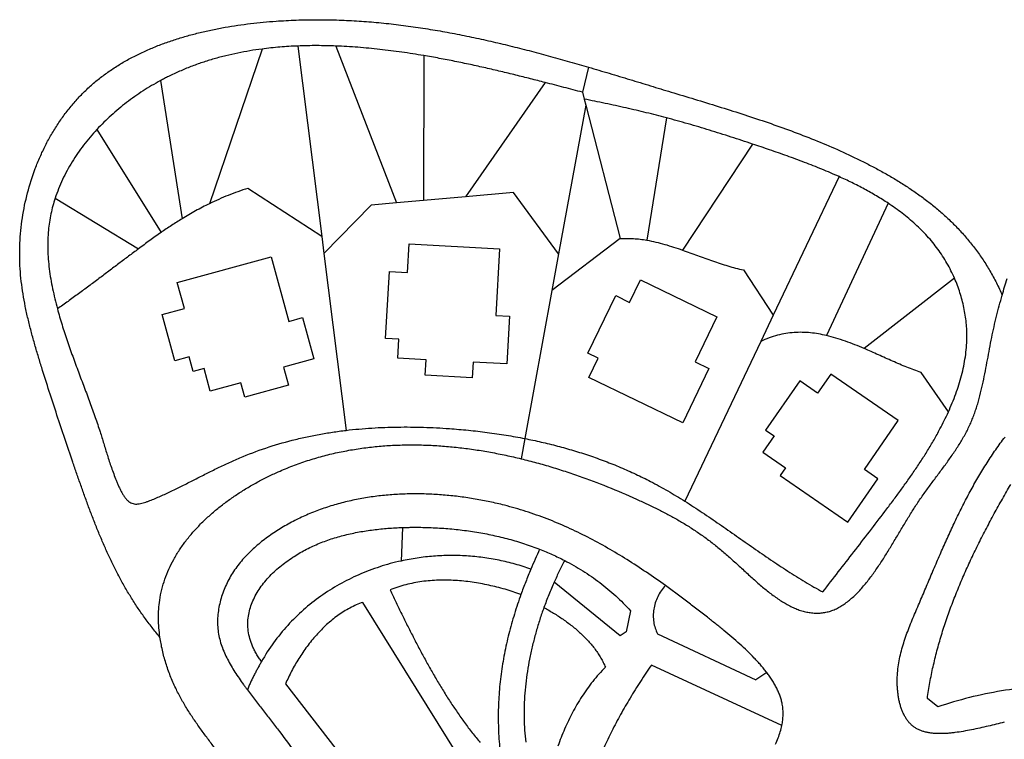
# Model space of a CAD drawing. Header units: millimetres. Extents: x -96818 to 270234, y -28968 to 336819.
# Tile 4 of 6: x -96818 to 53083, y 151410 to 260965. Entities that reach past the tile are written whole.
import ezdxf

# ---------------------------------------------------------------- set-up
doc = ezdxf.new("R2010")
doc.units = ezdxf.units.MM
for name, color, linetype in [('02_CHALETS', 7, 'Continuous'), ('03_SHARED_CURVES', 7, 'Continuous'), ('04_DIVIDERS', 7, 'Continuous')]:
    doc.layers.add(name, color=color, linetype=linetype)

msp = doc.modelspace()

# ---------------------------------------------------------------- linework, layer by layer
at = {"layer": '02_CHALETS'}
for points in [[(-37541, 226838), (-23753, 226059), (-24326, 215923), (-22262, 215806), (-22673, 208551), (-27790, 208840), (-27926, 206437), (-35092, 206842), (-34959, 209198), (-39236, 209440), (-39074, 212311), (-41106, 212426), (-40529, 222633), (-37788, 222478)], [(-58555, 224886), (-55859, 215039), (-53741, 215619), (-52016, 209320), (-56665, 208047), (-55915, 205306), (-62538, 203493), (-63134, 205666), (-67803, 204387), (-68751, 207851), (-70404, 207398), (-71017, 209635), (-73179, 209043), (-75103, 216070), (-71746, 216989), (-72837, 220975)], [(-2316, 221338), (9328, 215718), (6015, 208854), (8109, 207844), (4125, 199592), (-10164, 206490), (-8746, 209428), (-10310, 210183), (-6076, 218955), (-3959, 217934)], [(26650, 207019), (24651, 204119), (21928, 205995), (16749, 198482), (18033, 197596), (16338, 195137), (19782, 192763), (18964, 191576), (29279, 184465), (33824, 191058), (31782, 192466), (36929, 199933)]]:
    msp.add_lwpolyline(points, close=True, dxfattribs=at)
at = {"layer": '03_SHARED_CURVES'}
for points in [[(-57796, 260741, -0.008848), (-54712, 260907)], [(-54712, 260907, -0.008504), (-51624, 260965)], [(-51624, 260965, -0.0081808), (-48578, 260921)], [(-48578, 260921, -0.0077034), (-45534, 260781)], [(-69357, 259011, -0.0083216), (-67456, 259437)], [(-67456, 259437, -0.0075219), (-65542, 259804)], [(-65542, 259804, -0.0071888), (-63612, 260115)], [(-63612, 260115, -0.0065462), (-61674, 260373)], [(-61674, 260373, -0.006237), (-59737, 260580)], [(-59737, 260580, -0.0057318), (-57796, 260741)], [(-45534, 260781, -0.0073732), (-42522, 260550)], [(-42522, 260550, -0.0068011), (-39517, 260234)], [(-39517, 260234, -0.0064672), (-36535, 259841)], [(-36535, 259841, -0.0058358), (-33563, 259374)], [(-33563, 259374, -0.0055007), (-30608, 258840)], [(-74876, 257350, -0.0100514), (-73074, 257969)], [(-73074, 257969, -0.0096545), (-71225, 258524)], [(-71225, 258524, -0.0086839), (-69357, 259011)], [(-30608, 258840, -0.0048383), (-27664, 258246)], [(-27664, 258246, -0.0045035), (-24731, 257597)], [(-78363, 255891, -0.0116269), (-76649, 256655)], [(-76649, 256655, -0.0111899), (-74876, 257350)], [(-59921, 256502, 0.0086092), (-61775, 256227)], [(-57199, 256792, 0.0119623), (-59921, 256502)], [(-54467, 256959, 0.0105817), (-57199, 256792)], [(-51576, 257014, 0.0104689), (-54467, 256959)], [(-48684, 256955, 0.0091217), (-51576, 257014)], [(-45335, 256760, 0.0098064), (-48684, 256955)], [(-41995, 256445, 0.0082933), (-45335, 256760)], [(-38647, 256020, 0.0076523), (-41995, 256445)], [(-24731, 257597, -0.0038297), (-21809, 256898)], [(-21809, 256898, -0.0034959), (-18895, 256157)], [(-81644, 254124, -0.0133757), (-80038, 255045)], [(-80038, 255045, -0.0128951), (-78363, 255891)], [(-67233, 254999, 0.0105256), (-69005, 254447)], [(-65435, 255478, 0.0102374), (-67233, 254999)], [(-63618, 255886, 0.0095729), (-65435, 255478)], [(-61775, 256227, 0.0092952), (-63618, 255886)], [(-35313, 255501, 0.0063839), (-38647, 256020)], [(-32931, 255079, 0.0042176), (-35313, 255501)], [(-30556, 254619, 0.0036432), (-32931, 255079)], [(-18895, 256157, -0.0028222), (-15990, 255378)], [(-15990, 255378, -0.0024897), (-13090, 254568)], [(-83196, 253114, -0.014676), (-81644, 254124)], [(-70752, 253819, 0.011411), (-72472, 253111)], [(-69005, 254447, 0.0111154), (-70752, 253819)], [(-28210, 254131, 0.0033365), (-30556, 254619)], [(-25870, 253614, 0.0028047), (-28210, 254131)], [(-23574, 253082, 0.0025021), (-25870, 253614)], [(-13090, 254568, -0.0018208), (-10197, 253733)], [(-10197, 253733, -0.0016021), (-7059, 252803)], [(-86078, 250840, -0.0163549), (-84673, 252022)], [(-84673, 252022, -0.0151991), (-83196, 253114)], [(-74779, 252009, 0.0044436), (-75394, 251683)], [(-74158, 252324, 0.0044656), (-74779, 252009)], [(-72472, 253111, 0.0118616), (-74158, 252324)], [(-21284, 252528, 0.0019865), (-23574, 253082)], [(-19053, 251972, 0.0016839), (-21284, 252528)], [(-16825, 251403, 0.001153), (-19053, 251972)], [(-7059, 252803, -0.0008191), (-3925, 251859)], [(-3925, 251859, -0.0004289), (-792, 250906)], [(-87433, 249537, -0.0167945), (-86078, 250840)], [(-75394, 251683, 0.0195106), (-78035, 250117)], [(-13987, 250665, 0.0010621), (-16825, 251403)], [(-11150, 249921, 0.0000018), (-13987, 250665)], [(-792, 250906, 0.000352), (2340, 249953)], [(-88700, 248148, -0.0159811), (-87433, 249537)], [(-78035, 250117, 0.0198619), (-80544, 248348)], [(-7683, 248225, 0.0033288), (-10880, 248872)], [(2340, 249953, 0.0001641), (5938, 248862)], [(5938, 248862, -0.0016979), (9533, 247760)], [(-89884, 246671, -0.0156849), (-88700, 248148)], [(-80544, 248348, 0.0202329), (-82890, 246396)], [(-4496, 247530, 0.0041079), (-7683, 248225)], [(-1417, 246804, 0.0043485), (-4496, 247530)], [(9533, 247760, -0.0026297), (13117, 246627)], [(-90976, 245125, -0.0149205), (-89884, 246671)], [(-82890, 246396, 0.0218059), (-85064, 244253)], [(1647, 246021, 0.0049866), (-1417, 246804)], [(4930, 245112, 0.0051381), (1647, 246021)], [(13117, 246627, -0.0044901), (16684, 245443)], [(-91983, 243502, -0.0146962), (-90976, 245125)], [(8194, 244141, 0.0041719), (4930, 245112)], [(16684, 245443, -0.005424), (20231, 244188)], [(-92896, 241825, -0.0140654), (-91983, 243502)], [(-86102, 243083, 0.0122615), (-87084, 241864)], [(-85064, 244253, 0.0116018), (-86102, 243083)], [(11485, 243106, 0.0036639), (8194, 244141)], [(14762, 242031, 0.0025091), (11485, 243106)], [(20231, 244188, -0.007244), (23746, 242843)], [(23746, 242843, -0.0081768), (27236, 241382)], [(-93720, 240084, -0.0139102), (-92896, 241825)], [(-87084, 241864, 0.012487), (-87994, 240613)], [(16059, 241595, 0.0012382), (14762, 242031)], [(17354, 241152, 0.001081), (16059, 241595)], [(27236, 241382, -0.0098527), (30671, 239797)], [(-94447, 238300, -0.0134579), (-93720, 240084)], [(-87994, 240613, 0.01328), (-88838, 239316)], [(20016, 240220, 0.0028213), (17354, 241152)], [(22663, 239245, 0.0051229), (20016, 240220)], [(-88838, 239316, 0.0135547), (-89602, 237991)], [(23990, 238731, 0.0030275), (22663, 239245)], [(25311, 238200, 0.0036473), (23990, 238731)], [(30671, 239797, -0.0053734), (32365, 238951)], [(32365, 238951, -0.0063901), (34039, 238066)], [(-95622, 234599, -0.0266127), (-94447, 238300)], [(-89602, 237991, 0.0144299), (-90292, 236625)], [(26621, 237650, 0.0039632), (25311, 238200)], [(27921, 237077, 0.0046447), (26621, 237650)], [(29867, 236161, 0.0077189), (27921, 237077)], [(34039, 238066, -0.0069299), (35694, 237134)], [(35694, 237134, -0.0079987), (37320, 236153)], [(-90292, 236625, 0.0147556), (-90895, 235234)], [(31781, 235179, 0.0095629), (29867, 236161)], [(37320, 236153, -0.0085533), (38914, 235118)], [(-96401, 230794, -0.0260074), (-95622, 234599)], [(-90895, 235234, 0.0156226), (-91413, 233808)], [(-65069, 234222, 0.0096136), (-66508, 233614)], [(-63585, 234782, 0.0100962), (-65069, 234222)], [(-62079, 235279, 0.0106054), (-63585, 234782)], [(33619, 234141, 0.0103795), (31781, 235179)], [(35407, 233020, 0.0125889), (33619, 234141)], [(38914, 235118, -0.0096539), (40469, 234025)], [(40469, 234025, -0.0102245), (41983, 232869)], [(-91413, 233808, 0.0267271), (-92065, 231390)], [(-68986, 232417, 0.0059978), (-70034, 231853)], [(-67924, 232954, 0.0068587), (-68986, 232417)], [(-66508, 233614, 0.0088222), (-67924, 232954)], [(36491, 232274, 0.0084732), (35407, 233020)], [(41983, 232869, -0.0112961), (43445, 231650)], [(-92065, 231390, 0.0284569), (-92448, 228915)], [(-71069, 231265, 0.004634), (-72092, 230656)], [(-70034, 231853, 0.00555), (-71069, 231265)], [(37549, 231490, 0.0094775), (36491, 232274)], [(38560, 230678, 0.0098569), (37549, 231490)], [(43445, 231650, -0.0118799), (44857, 230356)], [(-96781, 226923, -0.026155), (-96401, 230794)], [(-73708, 229632, 0.0030209), (-74508, 229100)], [(-72904, 230151, 0.0036398), (-73708, 229632)], [(-72092, 230656, 0.0049069), (-72904, 230151)], [(39537, 229824, 0.0109055), (38560, 230678)], [(40465, 228938, 0.0113055), (39537, 229824)], [(44857, 230356, -0.0128144), (46204, 228994)], [(-92448, 228915, 0.0162364), (-92541, 227457)], [(-76168, 227957, 0.0027975), (-77023, 227340)], [(-75303, 228561, 0.0048935), (-76168, 227957)], [(-74508, 229100, 0.0017611), (-75303, 228561)], [(41349, 228009, 0.0123226), (40465, 228938)], [(42181, 227042, 0.0127402), (41349, 228009)], [(46204, 228994, -0.0134032), (47495, 227544)], [(-96747, 223034, -0.0271533), (-96781, 226923)], [(-92541, 227457, 0.0141715), (-92545, 225995)], [(-77879, 226711, -0.0002636), (-78733, 226079)], [(-77023, 227340, 0.0017775), (-77879, 226711)], [(-5420, 227639, -0.0178796), (-4393, 227677)], [(-4393, 227677, -0.0160833), (-3365, 227645)], [(-3365, 227645, -0.0149825), (-2342, 227549)], [(-2342, 227549, -0.0126522), (-1325, 227397)], [(-1325, 227397, -0.0151604), (34, 227115)], [(34, 227115, -0.0109328), (1376, 226763)], [(1376, 226763, -0.0091087), (2732, 226349)], [(42961, 226033, 0.0136095), (42181, 227042)], [(47495, 227544, -0.0140538), (48704, 226026)], [(-92545, 225995, 0.0134304), (-92468, 224503)], [(-80230, 224963, 0.0007827), (-81722, 223839)], [(-78733, 226079, 0.001923), (-80230, 224963)], [(2732, 226349, -0.0052565), (4076, 225895)], [(4076, 225895, -0.0030831), (5221, 225488)], [(5221, 225488, -0.000563), (6363, 225072)], [(6363, 225072, 0.000662), (7514, 224653)], [(44357, 223882, 0.0275474), (42961, 226033)], [(48704, 226026, -0.0146334), (49852, 224402)], [(-92468, 224503, 0.011426), (-92316, 223017)], [(-81722, 223839, 0.0002381), (-83236, 222693)], [(7514, 224653, 0.0031108), (8667, 224243)], [(8667, 224243, 0.0043386), (9828, 223850)], [(9828, 223850, 0.006836), (10997, 223483)], [(10997, 223483, 0.0080857), (12173, 223151)], [(45509, 221592, 0.0274031), (44357, 223882)], [(49852, 224402, -0.0148489), (50902, 222713)], [(-96575, 221118, -0.0131376), (-96747, 223034)], [(-92316, 223017, 0.0107426), (-92093, 221502)], [(-83236, 222693, -0.0008294), (-84752, 221549)], [(12173, 223151, 0.0106595), (13360, 222865)], [(50902, 222713, -0.0154015), (51885, 220895)], [(-96311, 219213, -0.0110581), (-96575, 221118)], [(-92093, 221502, 0.0089644), (-91810, 219997)], [(-86302, 220390, -0.0023482), (-87860, 219242)], [(-84752, 221549, -0.001364), (-86302, 220390)], [(46336, 219399, 0.0252751), (45509, 221592)], [(51885, 220895, -0.0150816), (52755, 219021)], [(52755, 219021, -0.006847), (53517, 221559)], [(-95966, 217318, -0.0100087), (-96311, 219213)], [(-91810, 219997, 0.0083306), (-91468, 218470)], [(-87860, 219242, -0.0028716), (-89463, 218087)], [(46933, 217133, 0.0261585), (46336, 219399)], [(51902, 215817, -0.0090515), (52755, 219021)], [(-91468, 218470, 0.0068086), (-91081, 216953)], [(-89463, 218087, -0.0037601), (-91081, 216953)], [(-95553, 215436, -0.0078983), (-95966, 217318)], [(-91081, 216953, 0.0049849), (-90739, 215740)], [(47287, 214817, 0.026803), (46933, 217133)], [(-95084, 213562, -0.006876), (-95553, 215436)], [(-90739, 215740, 0.0041507), (-90376, 214532)], [(-90376, 214532, 0.0037884), (-89991, 213322)], [(47385, 212477, 0.0283157), (47287, 214817)], [(51173, 212582, -0.0100332), (51902, 215817)], [(-94572, 211701, -0.0048401), (-95084, 213562)], [(-89991, 213322, 0.0030372), (-89589, 212116)], [(18567, 212934, 0.0254778), (17260, 212521)], [(19817, 213197, 0.0240827), (18567, 212934)], [(21087, 213339, 0.0234764), (19817, 213197)], [(22326, 213366, 0.0218891), (21087, 213339)], [(23562, 213290, 0.0194212), (22326, 213366)], [(24785, 213123, 0.0178104), (23562, 213290)], [(25995, 212877, 0.0146087), (24785, 213123)], [(27450, 212489, 0.0150913), (25995, 212877)], [(-94028, 209851, -0.0038368), (-94572, 211701)], [(-89589, 212116, 0.0050063), (-88747, 209720)], [(17260, 212521, 0.0235897), (15999, 211981)], [(28883, 212025, 0.0116525), (27450, 212489)], [(30322, 211488, 0.0102263), (28883, 212025)], [(31742, 210901, 0.0071482), (30322, 211488)], [(47314, 211052, 0.0170886), (47385, 212477)], [(50840, 210881, -0.00435), (51173, 212582)], [(32828, 210425, 0.0032037), (31742, 210901)], [(33910, 209941, 0.0010203), (32828, 210425)], [(34991, 209454, -0.0000494), (33910, 209941)], [(47152, 209635, 0.0154124), (47314, 211052)], [(50524, 209177, -0.000377), (50840, 210881)], [(-93462, 208007, -0.0018536), (-94028, 209851)], [(-88747, 209720, 0.0022597), (-87870, 207335)], [(36074, 208972, -0.0022206), (34991, 209454)], [(37153, 208506, -0.0032991), (36074, 208972)], [(38241, 208059, -0.0056059), (37153, 208506)], [(46901, 208212, 0.0147315), (47152, 209635)], [(50205, 207482, 0.0015872), (50524, 209177)], [(-92317, 204385, -0.0025351), (-93462, 208007)], [(-87870, 207335, 0.0008937), (-86998, 205009)], [(39322, 207646, -0.0067151), (38241, 208059)], [(40416, 207268, -0.0092644), (39322, 207646)], [(46572, 206804, 0.0130248), (46901, 208212)], [(49861, 205792, 0.0056598), (50205, 207482)], [(45692, 204002, 0.0108594), (46164, 205393)], [(46164, 205393, 0.0124046), (46572, 206804)], [(49479, 204137, 0.0076713), (49861, 205792)], [(-91140, 200774, -0.0019373), (-92317, 204385)], [(-86998, 205009, -0.0019919), (-86131, 202681)], [(45154, 202613, 0.0102949), (45692, 204002)], [(49031, 202498, 0.0121183), (49479, 204137)], [(-86131, 202681, -0.0015499), (-85720, 201554)], [(44562, 201245, 0.0089805), (45154, 202613)], [(48779, 201698, 0.0068505), (49031, 202498)], [(-85720, 201554, -0.0024094), (-85318, 200424)], [(43947, 199946, 0.0081045), (44562, 201245)], [(48205, 200129, 0.0085502), (48504, 200906)], [(48504, 200906, 0.0080178), (48779, 201698)], [(-89944, 197192, -0.001606), (-91140, 200774)], [(-85318, 200424, -0.0027852), (-84941, 199327)], [(43292, 198666, 0.0071075), (43947, 199946)], [(47877, 199363, 0.0096924), (48205, 200129)], [(-84941, 199327, -0.0038123), (-84578, 198225)], [(-84578, 198225, -0.0028667), (-84298, 197334)], [(-51249, 197828, -0.0081151), (-49194, 198170)], [(-49194, 198170, -0.0076601), (-47129, 198446)], [(-47129, 198446, -0.013822), (-43215, 198800)], [(-43215, 198800, -0.0121748), (-39287, 198950)], [(-39287, 198950, -0.0114112), (-35340, 198915)], [(-35340, 198915, -0.0098683), (-31399, 198712)], [(-31399, 198712, -0.0070292), (-28510, 198465)], [(-28510, 198465, -0.0076119), (-25630, 198133)], [(-25630, 198133, -0.0078731), (-22767, 197714)], [(42380, 197013, 0.0086897), (43292, 198666)], [(47106, 197816, 0.0087386), (47506, 198582)], [(47506, 198582, 0.0100414), (47877, 199363)], [(-88729, 193616, -0.0009462), (-89944, 197192)], [(-84298, 197334, -0.0008871), (-84025, 196441)], [(-84025, 196441, 0.0001805), (-83752, 195545)], [(-59357, 195753, -0.0182853), (-55323, 196939)], [(-55323, 196939, -0.008766), (-53293, 197419)], [(-53293, 197419, -0.0083458), (-51249, 197828)], [(-22767, 197714, -0.0083727), (-19919, 197201)], [(-19919, 197201, -0.0075869), (-17426, 196670)], [(-17426, 196670, -0.0080376), (-14950, 196061)], [(41415, 195391, 0.0073132), (42380, 197013)], [(46228, 196315, 0.0067145), (46678, 197059)], [(46678, 197059, 0.0080991), (47106, 197816)], [(51782, 195504, -0.0115836), (53190, 197428)], [(-83752, 195545, 0.0021745), (-83475, 194650)], [(-63289, 194266, -0.0195251), (-59357, 195753)], [(-50742, 194504, -0.0122374), (-48454, 195062)], [(-48454, 195062, -0.0119162), (-46155, 195505)], [(-46155, 195505, -0.0113641), (-43838, 195841)], [(-43838, 195841, -0.011056), (-41510, 196072)], [(-41510, 196072, -0.0104372), (-39175, 196204)], [(-39175, 196204, -0.0101454), (-36830, 196239)], [(-36830, 196239, -0.0095152), (-34485, 196182)], [(-34485, 196182, -0.0092409), (-32135, 196036)], [(-32135, 196036, -0.0086387), (-29791, 195807)], [(-29791, 195807, -0.0083818), (-27448, 195496)], [(-27448, 195496, -0.0078317), (-25116, 195110)], [(-25116, 195110, -0.0075914), (-22791, 194651)], [(-14950, 196061, -0.008255), (-12503, 195374)], [(-12503, 195374, -0.0087584), (-10080, 194603)], [(40403, 193793, 0.0066465), (41415, 195391)], [(45265, 194847, 0.0047054), (45754, 195576)], [(45754, 195576, 0.0060809), (46228, 196315)], [(50460, 193521, -0.0101057), (51782, 195504)], [(-88122, 191847, -0.0006178), (-88729, 193616)], [(-83475, 194650, 0.0031983), (-83177, 193723)], [(-83177, 193723, 0.0046623), (-82864, 192802)], [(-66869, 192621, -0.0050797), (-65090, 193467)], [(-65090, 193467, -0.0083595), (-63289, 194266)], [(-55248, 193039, -0.0129835), (-52999, 193834)], [(-52999, 193834, -0.0126541), (-50742, 194504)], [(-22791, 194651, -0.0071062), (-20481, 194124)], [(-20481, 194124, -0.0070398), (-18132, 193518)], [(-18132, 193518, -0.0066057), (-15801, 192848)], [(-10080, 194603, -0.0089919), (-7694, 193750)], [(-7694, 193750, -0.0095313), (-5342, 192810)], [(39353, 192219, 0.0053129), (40403, 193793)], [(43706, 192671, 0.0021434), (44238, 193396)], [(44238, 193396, 0.0027583), (44756, 194118)], [(44756, 194118, 0.0040811), (45265, 194847)], [(49209, 191479, -0.00937), (50460, 193521)], [(-82864, 192802, 0.005568), (-82508, 191818)], [(-68619, 191751, -0.0035115), (-66869, 192621)], [(-59083, 191362, -0.0099901), (-57453, 192127)], [(-57453, 192127, -0.0131927), (-55248, 193039)], [(-15801, 192848, -0.0063847), (-13497, 192120)], [(-13497, 192120, -0.0060257), (-11211, 191336)], [(-5342, 192810, -0.0097812), (-3033, 191782)], [(38273, 190667, 0.0046588), (39353, 192219)], [(42625, 191218, 0.000278), (43169, 191948)], [(43169, 191948, 0.0008846), (43706, 192671)], [(-87508, 190081, -0.0015483), (-88122, 191847)], [(-82508, 191818, 0.0062004), (-82129, 190843)], [(-82129, 190843, 0.0039772), (-81920, 190337)], [(-72068, 190006, 0.0012592), (-71214, 190435)], [(-71214, 190435, 0.0004103), (-70361, 190867)], [(-70361, 190867, -0.00039), (-68619, 191751)], [(-62247, 189634, -0.0105099), (-60680, 190533)], [(-60680, 190533, -0.0102524), (-59083, 191362)], [(-11211, 191336, -0.0114038), (-6762, 189633)], [(-3033, 191782, -0.0103297), (-768, 190662)], [(-768, 190662, -0.0059798), (557, 189952)], [(37168, 189133, 0.0033723), (38273, 190667)], [(41535, 189746, -0.0015214), (42081, 190488)], [(42081, 190488, -0.0009216), (42625, 191218)], [(48030, 189395, -0.0077981), (49209, 191479)], [(-86881, 188319, -0.0020144), (-87508, 190081)], [(-81920, 190337, 0.0071636), (-81700, 189836)], [(-81700, 189836, 0.0087762), (-81470, 189354)], [(-81470, 189354, 0.0139604), (-81219, 188883)], [(-81219, 188883, 0.0078423), (-81091, 188667)], [(-74564, 188798, 0.0030514), (-73745, 189184)], [(-73745, 189184, 0.0026259), (-72905, 189592)], [(-72905, 189592, 0.0016693), (-72068, 190006)], [(-63773, 188669, -0.0111561), (-62247, 189634)], [(-6762, 189633, -0.0104009), (-2391, 187738)], [(557, 189952, -0.0051928), (1865, 189213)], [(1865, 189213, -0.0048083), (3162, 188446)], [(36049, 187619, 0.0027253), (37168, 189133)], [(40459, 188240, -0.0032641), (40995, 189000)], [(40995, 189000, -0.0026698), (41535, 189746)], [(46903, 187258, -0.0070741), (48030, 189395)], [(52789, 187986, -0.0032568), (54055, 190192)], [(-86236, 186564, -0.0029524), (-86881, 188319)], [(-81091, 188667, 0.0099901), (-80956, 188456)], [(-80956, 188456, 0.0105921), (-80821, 188263)], [(-80821, 188263, 0.0137), (-80676, 188078)], [(-80676, 188078, 0.0144326), (-80533, 187914)], [(-80533, 187914, 0.0188641), (-80380, 187759)], [(-80380, 187759, 0.0198131), (-80229, 187629)], [(-80229, 187629, 0.0256244), (-80066, 187513)], [(-80066, 187513, 0.0529489), (-79733, 187347)], [(-78218, 187337, 0.0152998), (-77823, 187449)], [(-77823, 187449, 0.0119869), (-77409, 187592)], [(-77409, 187592, 0.0046957), (-76999, 187749)], [(-76999, 187749, 0.0059792), (-76191, 188078)], [(-76191, 188078, 0.004622), (-75389, 188424)], [(-75389, 188424, 0.0041744), (-74564, 188798)], [(-66660, 186550, -0.0125317), (-65242, 187644)], [(-65242, 187644, -0.0114822), (-63773, 188669)], [(-45843, 187857, 0.0142021), (-48064, 187330)], [(-43578, 188261, 0.0137644), (-45843, 187857)], [(-41295, 188545, 0.0127637), (-43578, 188261)], [(-38987, 188715, 0.0123913), (-41295, 188545)], [(-36673, 188774, 0.0116147), (-38987, 188715)], [(-34356, 188727, 0.0113019), (-36673, 188774)], [(-32044, 188577, 0.0107768), (-34356, 188727)], [(-29753, 188331, 0.0105183), (-32044, 188577)], [(-27474, 187989, 0.0102574), (-29753, 188331)], [(-25243, 187562, 0.0100496), (-27474, 187989)], [(-23031, 187045, 0.0100696), (-25243, 187562)], [(-2391, 187738, -0.0041516), (-826, 187004)], [(3162, 188446, -0.004023), (4444, 187656)], [(4444, 187656, -0.003801), (5776, 186807)], [(34917, 186114, 0.0014563), (36049, 187619)], [(38940, 185937, -0.0079965), (39934, 187471)], [(39934, 187471, -0.0043617), (40459, 188240)], [(51554, 185762, -0.0039212), (52789, 187986)], [(-85570, 184819, -0.0034208), (-86236, 186564)], [(-79733, 187347, 0.050147), (-79374, 187252)], [(-79374, 187252, 0.0442709), (-78997, 187227)], [(-78997, 187227, 0.0305258), (-78620, 187257)], [(-78620, 187257, 0.0261303), (-78218, 187337)], [(-67997, 185405, -0.0129376), (-66660, 186550)], [(-52376, 185887, 0.0170448), (-54447, 184962)], [(-50249, 186674, 0.015867), (-52376, 185887)], [(-48064, 187330, 0.01536), (-50249, 186674)], [(-19740, 186098, 0.0152294), (-23031, 187045)], [(-16512, 184957, 0.0146291), (-19740, 186098)], [(-826, 187004, -0.0058853), (724, 186239)], [(724, 186239, -0.0067224), (2257, 185434)], [(5776, 186807, -0.0029544), (7096, 185940)], [(7096, 185940, -0.0025398), (8409, 185058)], [(32555, 183018, 0.0020667), (34917, 186114)], [(37984, 184379, -0.0039842), (38940, 185937)], [(45830, 185093, -0.0055234), (46903, 187258)], [(-84877, 183084, -0.004373), (-85570, 184819)], [(-69269, 184189, -0.0144131), (-67997, 185405)], [(-54447, 184962, 0.0176182), (-56449, 183895)], [(-13386, 183646, 0.0139217), (-16512, 184957)], [(2257, 185434, -0.0081789), (3765, 184584)], [(3765, 184584, -0.0089702), (5271, 183665)], [(8409, 185058, -0.0017075), (9715, 184164)], [(37040, 182799, -0.0021238), (37984, 184379)], [(44792, 182885, -0.0048133), (45830, 185093)], [(50356, 183517, -0.0042659), (51554, 185762)], [(-84153, 181366, -0.0048449), (-84877, 183084)], [(-71529, 181600, -0.0167945), (-70440, 182930)], [(-70440, 182930, -0.0149144), (-69269, 184189)], [(-56449, 183895, 0.0185885), (-58369, 182687)], [(-47297, 182509, -0.0163683), (-45143, 182975)], [(-45143, 182975, -0.0137037), (-42966, 183310)], [(-42966, 183310, -0.0126184), (-40748, 183534)], [(-40748, 183534, -0.0103681), (-38522, 183655)], [(-38522, 183655, -0.0025381), (-37941, 183671)], [(-37941, 183671, -0.0024039), (-37360, 183682)], [(-37360, 183682, -0.0104766), (-34813, 183664)], [(-34813, 183664, -0.0109373), (-32270, 183537)], [(-32270, 183537, -0.0111448), (-29751, 183300)], [(-29751, 183300, -0.0118092), (-27246, 182947)], [(-27246, 182947, -0.0120663), (-24787, 182479)], [(-10333, 182173, 0.0124276), (-13386, 183646)], [(5271, 183665, -0.0099061), (6742, 182690)], [(9715, 184164, -0.001295), (11015, 183261)], [(11015, 183261, -0.0004702), (12312, 182355)], [(30174, 179937, 0.0008598), (32555, 183018)], [(43790, 180661, -0.0033289), (44792, 182885)], [(49199, 181250, -0.0049799), (50356, 183517)], [(-72500, 180232, -0.0174095), (-71529, 181600)], [(-59300, 182024, 0.0110666), (-60203, 181323)], [(-58369, 182687, 0.0097578), (-59300, 182024)], [(-51425, 181146, -0.0203754), (-49387, 181905)], [(-49387, 181905, -0.0175737), (-47297, 182509)], [(-24787, 182479, -0.0129198), (-22354, 181890)], [(-22354, 181890, -0.013231), (-19984, 181183)], [(-7316, 180533, 0.0116635), (-10333, 182173)], [(6742, 182690, -0.0106194), (8230, 181614)], [(8230, 181614, -0.0108644), (9670, 180474)], [(12312, 182355, -0.0000581), (13607, 181448)], [(13607, 181448, 0.00077), (14903, 180543)], [(36099, 181219, 0.001647), (37040, 182799)], [(-83393, 179663, -0.0058067), (-84153, 181366)], [(-73368, 178796, -0.0195436), (-72500, 180232)], [(-61072, 180583, 0.0133156), (-61902, 179800)], [(-60203, 181323, 0.0117682), (-61072, 180583)], [(-55259, 179117, -0.0238837), (-53389, 180219)], [(-53389, 180219, -0.0217008), (-51425, 181146)], [(-19984, 181183, -0.0142341), (-17657, 180347)], [(-17657, 180347, 0.0059912), (-18341, 178829)], [(-17657, 180347, -0.0124507), (-15730, 179536)], [(-4371, 178766, 0.0096792), (-7316, 180533)], [(9670, 180474, -0.0051202), (10395, 179862)], [(14903, 180543, 0.0011833), (16198, 179646)], [(27812, 176893, 0.0002219), (30174, 179937)], [(35152, 179667, 0.0035093), (36099, 181219)], [(42807, 178405, -0.0026306), (43790, 180661)], [(48093, 178967, -0.005334), (49199, 181250)], [(-82592, 177981, -0.0062825), (-83393, 179663)], [(-74105, 177322, -0.020284), (-73368, 178796)], [(-62685, 178976, 0.0157696), (-63417, 178107)], [(-61902, 179800, 0.0140824), (-62685, 178976)], [(-57198, 177687, -0.014753), (-56249, 178429)], [(-56249, 178429, -0.0136225), (-55259, 179117)], [(-38758, 178552, 0.0241955), (-42011, 177669)], [(-36297, 179004, 0.0174059), (-38758, 178552)], [(-33812, 179285, 0.0172568), (-36297, 179004)], [(-31307, 179393, 0.0172895), (-33812, 179285)], [(-28801, 179328, 0.0174209), (-31307, 179393)], [(-26304, 179088, 0.0175742), (-28801, 179328)], [(-23829, 178670, 0.0179553), (-26304, 179088)], [(-21387, 178074, 0.0182294), (-23829, 178670)], [(-18341, 178829, 0.0034663), (-18996, 177299)], [(-15730, 179536, -0.0132307), (-13847, 178627)], [(-13847, 178627, 0.002578), (-14262, 177819)], [(-13847, 178627, -0.0207502), (-11102, 177064)], [(-1406, 176833, 0.0089017), (-4371, 178766)], [(10395, 179862, -0.0034176), (11110, 179237)], [(11110, 179237, -0.0026942), (11829, 178593)], [(11829, 178593, -0.0012076), (12543, 177943)], [(16198, 179646, 0.0020264), (17499, 178757)], [(17499, 178757, 0.0024425), (18802, 177884)], [(34171, 178136, 0.0075881), (35152, 179667)], [(41841, 176143, -0.001211), (42807, 178405)], [(47040, 176660, -0.0061118), (48093, 178967)], [(-81747, 176321, -0.0072322), (-82592, 177981)], [(-74715, 175791, -0.0222801), (-74105, 177322)], [(-64091, 177194, 0.0181852), (-64700, 176236)], [(-63417, 178107, 0.0166056), (-64091, 177194)], [(-58931, 176049, -0.0175847), (-58092, 176897)], [(-58092, 176897, -0.0154106), (-57198, 177687)], [(-42011, 177669, 0.0247866), (-45162, 176472)], [(-18996, 177299, 0.0187823), (-21387, 178074)], [(-18996, 177299, 0.0019479), (-19393, 176344)], [(-14666, 177006, 0.0042253), (-15065, 176173)], [(-14262, 177819, 0.0036393), (-14666, 177006)], [(-11102, 177064, -0.0224099), (-8502, 175270)], [(12543, 177943, -0.0005001), (13257, 177288)], [(13257, 177288, 0.000935), (13971, 176635)], [(18802, 177884, 0.0033099), (20114, 177026)], [(20114, 177026, 0.0037303), (21431, 176192)], [(25456, 173845, -0.0010525), (27812, 176893)], [(33158, 176669, 0.0056999), (33672, 177398)], [(33672, 177398, 0.0045432), (34171, 178136)], [(-80851, 174685, -0.0077106), (-81747, 176321)], [(-75182, 174213, -0.0231302), (-74715, 175791)], [(-64700, 176236, 0.018415), (-65235, 175239)], [(-59686, 175167, -0.0184573), (-58931, 176049)], [(-45162, 176472, 0.025016), (-48158, 174979)], [(-35585, 175420, 0.013977), (-36826, 175216)], [(-34323, 175556, 0.0134969), (-35585, 175420)], [(-33056, 175627, 0.0123579), (-34323, 175556)], [(-31776, 175637, 0.0119309), (-33056, 175627)], [(-30496, 175588, 0.0109481), (-31776, 175637)], [(-29212, 175483, 0.01057), (-30496, 175588)], [(-27933, 175326, 0.0097815), (-29212, 175483)], [(-19781, 175385, 0.0036396), (-20153, 174425)], [(-19393, 176344, 0.0030821), (-19781, 175385)], [(-15065, 176173, 0.0052509), (-15447, 175332)], [(1498, 174807, 0.0068098), (-1406, 176833)], [(13971, 176635, 0.0016457), (14682, 175991)], [(14682, 175991, 0.0031911), (15398, 175355)], [(21431, 176192, 0.0046253), (22762, 175379)], [(32093, 175276, 0.0074728), (32635, 175965)], [(32635, 175965, 0.0062059), (33158, 176669)], [(40876, 173862, -0.0005204), (41841, 176143)], [(46051, 174341, -0.006478), (47040, 176660)], [(-79902, 173079, -0.008605), (-80851, 174685)], [(-75498, 172598, -0.0243239), (-75182, 174213)], [(-65695, 174205, 0.0189198), (-66074, 173146)], [(-65235, 175239, 0.0186541), (-65695, 174205)], [(-60944, 173265, -0.0229096), (-60368, 174228)], [(-60368, 174228, -0.0217435), (-59686, 175167)], [(-48158, 174979, 0.0259237), (-50987, 173188)], [(-39257, 174591, 0.0168147), (-40434, 174164)], [(-40434, 174164, 0.000936), (-39605, 172431)], [(-38054, 174940, 0.0157142), (-39257, 174591)], [(-36826, 175216, 0.0151808), (-38054, 174940)], [(-26660, 175120, 0.0094466), (-27933, 175326)], [(-25395, 174867, 0.0088614), (-26660, 175120)], [(-22930, 174242, 0.0167655), (-25395, 174867)], [(-20510, 173459, 0.0156374), (-22930, 174242)], [(-20153, 174425, 0.0047929), (-20510, 173459)], [(-15447, 175332, 0.0074999), (-16264, 173411)], [(-8502, 175270, -0.0232534), (-6063, 173236)], [(840, 174008, 0.0388029), (316, 173114)], [(1498, 174807, 0.0400267), (840, 174008)], [(3096, 173644, 0.0033717), (1498, 174807)], [(15398, 175355, 0.0039248), (16106, 174744)], [(16106, 174744, 0.0057557), (16826, 174146)], [(16826, 174146, 0.0065344), (17534, 173588)], [(22762, 175379, 0.0050508), (24100, 174597)], [(24100, 174597, 0.0059663), (25456, 173845)], [(30308, 173312, 0.0116278), (30915, 173924)], [(30915, 173924, 0.0107268), (31517, 174589)], [(31517, 174589, 0.0084459), (32093, 175276)], [(45127, 171996, -0.0073246), (46051, 174341)], [(-78890, 171498, -0.0090827), (-79902, 173079)], [(-75643, 171211, -0.0201436), (-75498, 172598)], [(-66074, 173146, 0.0201088), (-66369, 172059)], [(-61421, 172249, -0.0270048), (-60944, 173265)], [(-50987, 173188, 0.0264578), (-53616, 171109)], [(-39605, 172431, 0.0015967), (-38768, 170703)], [(-20510, 173459, 0.0113953), (-21499, 170485)], [(-16264, 173411, 0.0102295), (-17011, 171462)], [(-6063, 173236, -0.0241939), (-3829, 170981)], [(316, 173114, 0.0371805), (-56, 172180)], [(4679, 172461, 0.0027859), (3096, 173644)], [(6289, 171230, 0.0025675), (4679, 172461)], [(17534, 173588, 0.0088484), (18258, 173052)], [(18258, 173052, 0.0096996), (18966, 172567)], [(18966, 172567, 0.0126946), (19696, 172115)], [(29032, 172221, 0.0159537), (29670, 172732)], [(29670, 172732, 0.01488), (30308, 173312)], [(39911, 171583, 0.0008588), (40876, 173862)], [(-77820, 169957, -0.0098556), (-78890, 171498)], [(-75682, 169818, -0.018002), (-75643, 171211)], [(-66572, 170970, 0.0226874), (-66680, 169867)], [(-66369, 172059, 0.0206173), (-66572, 170970)], [(-62000, 170137, -0.0320817), (-61775, 171210)], [(-61775, 171210, -0.0285336), (-61421, 172249)], [(-53616, 171109, 0.0273454), (-56006, 168760)], [(-46536, 171400, 0.0178394), (-47476, 170860)], [(-45571, 171865, 0.0185548), (-46536, 171400)], [(-44572, 172254, 0.0202914), (-45571, 171865)], [(-17011, 171462, 0.0083498), (-17628, 169656)], [(-17011, 171462, -0.0141094), (-15528, 170616)], [(-284, 171201, 0.0370675), (-363, 170230)], [(-56, 172180, 0.037445), (-284, 171201)], [(7888, 169985, 0.0020171), (6289, 171230)], [(19696, 172115, 0.013655), (20407, 171723)], [(20407, 171723, 0.0174123), (21142, 171377)], [(21142, 171377, 0.0185297), (21876, 171094)], [(21876, 171094, 0.0212735), (22630, 170869)], [(26288, 170839, 0.0275851), (26987, 171063)], [(26987, 171063, 0.0272487), (27690, 171377)], [(27690, 171377, 0.0217981), (28359, 171758)], [(28359, 171758, 0.0204493), (29032, 172221)], [(39423, 170436, -0.0001964), (39911, 171583)], [(44280, 169644, -0.0077052), (45127, 171996)], [(-76674, 168441, -0.0103267), (-77820, 169957)], [(-75621, 168393, -0.0174134), (-75682, 169818)], [(-66680, 169867, 0.0234781), (-66686, 168780)], [(-62083, 169027, -0.0338613), (-62000, 170137)], [(-49252, 169588, 0.0138762), (-50086, 168870)], [(-48377, 170257, 0.0154371), (-49252, 169588)], [(-47476, 170860, 0.0160493), (-48377, 170257)], [(-38768, 170703, 0.001938), (-37912, 168968)], [(-21499, 170485, 0.0128992), (-22342, 167467)], [(-17628, 169656, 0.0086638), (-18182, 167831)], [(-15528, 170616, -0.0150693), (-14096, 169685)], [(-14096, 169685, -0.0160597), (-12720, 168663)], [(-363, 170230, 0.0402388), (-291, 169260)], [(9148, 168987, 0.0019234), (7888, 169985)], [(22630, 170869, 0.0217128), (23365, 170718)], [(23365, 170718, 0.0244106), (24111, 170635)], [(24111, 170635, 0.0249926), (24842, 170626)], [(24842, 170626, 0.026839), (25569, 170693)], [(25569, 170693, 0.0275107), (26288, 170839)], [(38943, 169285, -0.0034067), (39423, 170436)], [(43511, 167264, -0.0086113), (44280, 169644)], [(-75465, 166975, -0.0108952), (-76674, 168441)], [(-75465, 166975, -0.0156896), (-75621, 168393)], [(-66686, 168780, 0.0261288), (-66583, 167699)], [(-62015, 167916, -0.0343611), (-62083, 169027)], [(-61774, 166742, -0.036008), (-62015, 167916)], [(-56006, 168760, 0.0281648), (-58157, 166117)], [(-50890, 168096, 0.0121404), (-51654, 167283)], [(-50086, 168870, 0.0133588), (-50890, 168096)], [(-37912, 168968, 0.0025987), (-37040, 167240)], [(-12720, 168663, -0.0190338), (-11420, 167547)], [(-291, 169260, 0.04134), (-69, 168342)], [(-69, 168342, 0.0466551), (309, 167479)], [(10398, 167976, 0.0036825), (9148, 168987)], [(11619, 166953, 0.0045691), (10398, 167976)], [(38056, 166961, -0.008281), (38484, 168129)], [(38484, 168129, -0.005012), (38943, 169285)], [(-75095, 164975, -0.0211434), (-75465, 166975)], [(-66583, 167699, 0.0258384), (-66371, 166640)], [(-66371, 166640, 0.0217813), (-66059, 165605)], [(-61377, 165611, -0.0320375), (-61774, 166742)], [(-52384, 166428, 0.0108515), (-53074, 165542)], [(-51654, 167283, 0.0117043), (-52384, 166428)], [(-37040, 167240, 0.0029417), (-36145, 165516)], [(-22342, 167467, 0.0135552), (-23021, 164426)], [(-18182, 167831, 0.0089288), (-18675, 165976)], [(-11420, 167547, -0.0100744), (-10817, 166965)], [(-10817, 166965, -0.0112788), (-10239, 166358)], [(12817, 165902, 0.0067265), (11619, 166953)], [(37671, 165781, -0.0099158), (38056, 166961)], [(42831, 164878, -0.0090079), (43511, 167264)], [(-74566, 163010, -0.0190101), (-75095, 164975)], [(-66059, 165605, 0.0198152), (-65655, 164584)], [(-61099, 165014, -0.0164525), (-61377, 165611)], [(-60785, 164436, -0.0148537), (-61099, 165014)], [(-58157, 166117, 0.0284404), (-59996, 163248)], [(-53074, 165542, 0.0104847), (-53724, 164629)], [(-36145, 165516, 0.0036218), (-35228, 163804)], [(-18675, 165976, 0.0094729), (-19100, 164104)], [(-10239, 166358, -0.0116785), (-9703, 165741)], [(-9703, 165741, -0.0132305), (-9198, 165098)], [(-9198, 165098, -0.0137031), (-8743, 164447)], [(13941, 164858, 0.0076842), (12817, 165902)], [(37342, 164585, -0.0131523), (37671, 165781)], [(-65655, 164584, 0.0153686), (-65180, 163593)], [(-65180, 163593, 0.0135955), (-64636, 162608)], [(-60407, 163831, -0.0151826), (-60785, 164436)], [(-59996, 163248, -0.0134174), (-60407, 163831)], [(-54335, 163691, 0.0189284), (-55416, 161804)], [(-53724, 164629, 0.009991), (-54335, 163691)], [(-35228, 163804, 0.0039691), (-34286, 162106)], [(-23021, 164426, 0.0148605), (-23526, 161352)], [(-19100, 164104, 0.0097795), (-19451, 162222)], [(-8743, 164447, -0.0155834), (-8326, 163772)], [(-8326, 163772, -0.016143), (-7963, 163091)], [(15026, 163772, 0.0107417), (13941, 164858)], [(15528, 163237, 0.0058224), (15026, 163772)], [(37078, 163364, -0.0148146), (37342, 164585)], [(42242, 162468, -0.0099425), (42831, 164878)], [(-73887, 161076, -0.0184476), (-74566, 163010)], [(-64636, 162608, 0.0097006), (-64047, 161649)], [(-60582, 162206, 0.0027677), (-60871, 161678)], [(-60289, 162727, 0.0017404), (-60582, 162206)], [(-59996, 163248, -0.0003106), (-60289, 162727)], [(-34286, 162106, 0.0046835), (-33314, 160425)], [(-19451, 162222, 0.01056), (-19726, 160327)], [(-7648, 162386, 0.0133118), (-8645, 161325)], [(-7963, 163091, -0.0182142), (-7648, 162386)], [(-646, 162705, 0.007997), (-2310, 160223)], [(16015, 162689, 0.0068622), (15528, 163237)], [(16469, 162148, 0.007169), (16015, 162689)], [(16906, 161594, 0.0084565), (16469, 162148)], [(36796, 160851, -0.018503), (36893, 162129)], [(36893, 162129, -0.0175543), (37078, 163364)], [(41754, 160049, -0.0103547), (42242, 162468)], [(-73069, 159197, -0.0177571), (-73887, 161076)], [(-64047, 161649, 0.008069), (-63414, 160697)], [(-63414, 160697, 0.0047382), (-62757, 159762)], [(-61425, 160604, 0.0077062), (-61683, 160056)], [(-61153, 161146, 0.0057907), (-61425, 160604)], [(-60871, 161678, 0.0047662), (-61153, 161146)], [(-55416, 161804, 0.0191649), (-56350, 159840)], [(-33314, 160425, 0.0050376), (-32312, 158767)], [(-23526, 161352, 0.0155242), (-23845, 158232)], [(-8645, 161325, 0.0131867), (-9583, 160212)], [(17338, 161003, 0.0095474), (16906, 161594)], [(17745, 160395, 0.0114197), (17338, 161003)], [(18105, 159799, 0.0118732), (17745, 160395)], [(36797, 159570, -0.0198934), (36796, 160851)], [(-72236, 157582, -0.0150538), (-73069, 159197)], [(-62757, 159762, 0.0017488), (-62452, 159340)], [(-62452, 159340, 0.0015418), (-62145, 158920)], [(-61925, 159492, 0.0104496), (-62145, 158920)], [(-62145, 158920, 0.0049617), (-60943, 157322)], [(-61683, 160056, 0.0087256), (-61925, 159492)], [(-19726, 160327, 0.0109142), (-19917, 158439)], [(-10441, 159081, 0.0121495), (-11242, 157909)], [(-9583, 160212, 0.0126862), (-10441, 159081)], [(-2310, 160223, 0.0087082), (-3891, 157687)], [(18433, 159185, 0.0141353), (18105, 159799)], [(18711, 158583, 0.0146571), (18433, 159185)], [(36835, 158942, -0.0103427), (36797, 159570)], [(36901, 158317, -0.0114124), (36835, 158942)], [(41371, 157612, -0.0112584), (41754, 160049)], [(57568, 159393, 0.0198348), (52657, 158776)], [(-71318, 156014, -0.0119757), (-72236, 157582)], [(-32312, 158767, 0.0057943), (-31274, 157131)], [(-23845, 158232, 0.0163644), (-23965, 155099)], [(-19917, 158439, 0.0119335), (-20022, 156544)], [(-11242, 157909, 0.0116286), (-11976, 156716)], [(-3891, 157687, 0.0086792), (-5325, 155196)], [(18951, 157965, 0.0172003), (18711, 158583)], [(19139, 157357, 0.0177998), (18951, 157965)], [(36992, 157715, -0.0117068), (36901, 158317)], [(37114, 157119, -0.0133897), (36992, 157715)], [(47759, 157757, 0.0208437), (42962, 156338)], [(52657, 158776, 0.0203667), (47759, 157757)], [(-70332, 154491, -0.010306), (-71318, 156014)], [(-60943, 157322, 0.0018929), (-59718, 155741)], [(-31274, 157131, 0.006157), (-30203, 155528)], [(-20022, 156544, 0.0123422), (-20034, 154672)], [(-11976, 156716, 0.0107911), (-12655, 155492)], [(19280, 156736, 0.0202714), (19139, 157357)], [(19384, 155939, 0.0263911), (19280, 156736)], [(19406, 155135, 0.0250997), (19384, 155939)], [(37261, 156556, -0.0137877), (37114, 157119)], [(37441, 156003, -0.0162313), (37261, 156556)], [(37646, 155491, -0.0167695), (37441, 156003)], [(-69293, 153003, -0.006989), (-70332, 154491)], [(-59718, 155741, 0.0003584), (-58488, 154166)], [(-30203, 155528, 0.0069548), (-29089, 153953)], [(-23965, 155099, 0.0170097), (-23874, 151892)], [(-20034, 154672, 0.013579), (-19950, 152801)], [(-12655, 155492, 0.0102625), (-13280, 154247)], [(-5325, 155196, 0.0091587), (-6670, 152656)], [(19348, 154320, 0.0241769), (19406, 155135)], [(37888, 154996, -0.0200695), (37646, 155491)], [(38155, 154548, -0.0208028), (37888, 154996)], [(38461, 154126, -0.0247518), (38155, 154548)], [(-68215, 151537, -0.0053468), (-69293, 153003)], [(-58488, 154166, -0.0027195), (-57266, 152586)], [(-29089, 153953, 0.0073274), (-27937, 152419)], [(-13855, 152978, 0.0087205), (-14385, 151688)], [(-13280, 154247, 0.0092475), (-13855, 152978)], [(18975, 152561, 0.0227203), (19216, 153513)], [(19216, 153513, 0.0209125), (19348, 154320)], [(38794, 153754, -0.025733), (38461, 154126)], [(39165, 153420, -0.0293619), (38794, 153754)], [(39569, 153136, -0.0293745), (39165, 153420)], [(40002, 152898, -0.026414), (39569, 153136)], [(49357, 153122, -0.0049853), (48100, 152856)], [(50611, 153407, -0.0031108), (49357, 153122)], [(51848, 153703, -0.0021156), (50611, 153407)], [(53083, 154004, -0.000141), (51848, 153703)], [(-67116, 150086, -0.0020606), (-68215, 151537)], [(-57266, 152586, -0.0077935), (-54586, 148968)], [(-27937, 152419, 0.0081511), (-26738, 150920)], [(-23874, 151892, 0.0171286), (-23564, 148699)], [(-19950, 152801, 0.0140492), (-19764, 150963)], [(-14385, 151688, 0.0076313), (-14873, 150381)], [(-6670, 152656, 0.0090977), (-7890, 150133)], [(18244, 150653, 0.0167897), (18656, 151631)], [(18656, 151631, 0.0178259), (18975, 152561)], [(40471, 152699, -0.0251609), (40002, 152898)], [(40956, 152545, -0.020976), (40471, 152699)], [(41479, 152425, -0.0199135), (40956, 152545)], [(42009, 152343, -0.0160115), (41479, 152425)], [(42575, 152291, -0.015135), (42009, 152343)], [(43143, 152270, -0.0120316), (42575, 152291)], [(43740, 152276, -0.0112893), (43143, 152270)], [(44337, 152306, -0.0089591), (43740, 152276)], [(44957, 152358, -0.0083079), (44337, 152306)], [(45574, 152429, -0.0065666), (44957, 152358)], [(46841, 152620, -0.0112647), (45574, 152429)], [(48100, 152856, -0.0064064), (46841, 152620)]]:
    msp.add_lwpolyline(points, format="xyb", dxfattribs=at)
at = {"layer": '04_DIVIDERS'}
for points in [[(-59921, 256502), (-67924, 232954)], [(-54467, 256959), (-50832, 227971)], [(-48684, 256955), (-39453, 233072)], [(-35313, 255501), (-35319, 233436)], [(-10197, 253733), (-11150, 249921)], [(-75394, 251683), (-72092, 230656)], [(-16825, 251403), (-28946, 233999)], [(-11150, 249921), (-10880, 248872)], [(-10880, 248872), (-10650, 247976)], [(-10650, 247976), (-14786, 225318)], [(-10650, 247976), (-5420, 227639)], [(1647, 246021), (-1325, 227397)], [(-85064, 244253), (-75303, 228561)], [(14762, 242031), (4076, 225895)], [(27921, 237077), (17903, 215988)], [(-50832, 227971), (-62079, 235279)], [(-28946, 233999), (-35319, 233436)], [(-21654, 234642), (-28946, 233999)], [(-14786, 225318), (-21654, 234642)], [(-91413, 233808), (-78733, 226079)], [(-43299, 232732), (-50507, 225385)], [(-39453, 233072), (-43299, 232732)], [(-35319, 233436), (-39453, 233072)], [(35407, 233020), (25995, 212877)], [(-50832, 227971), (-50507, 225385)], [(-5420, 227639), (-15808, 219719)], [(-50507, 225385), (-47129, 198446)], [(-14786, 225318), (-15808, 219719)], [(13360, 222865), (17903, 215988)], [(45509, 221592), (31742, 210901)], [(-15808, 219719), (-19919, 197201)], [(17903, 215988), (15999, 211981)], [(15999, 211981), (4444, 187656)], [(44562, 201245), (40416, 207268)], [(-19919, 197201), (-20481, 194124)], [(-38522, 183655), (-38758, 178552)], [(-5420, 167161), (-15447, 175332)], [(-28338, 146152), (-44572, 172254)], [(-3829, 170981), (-4465, 167797)], [(-4465, 167797), (-5420, 167161)], [(309, 167479), (15270, 160476)], [(19216, 153513), (-646, 162705)], [(16906, 161594), (15270, 160476)], [(16906, 161594), (15270, 160476)], [(-56350, 159840), (-48710, 149972)], [(42962, 156338), (41371, 157612)]]:
    msp.add_lwpolyline(points, dxfattribs=at)

doc.saveas('drawing.dxf')
